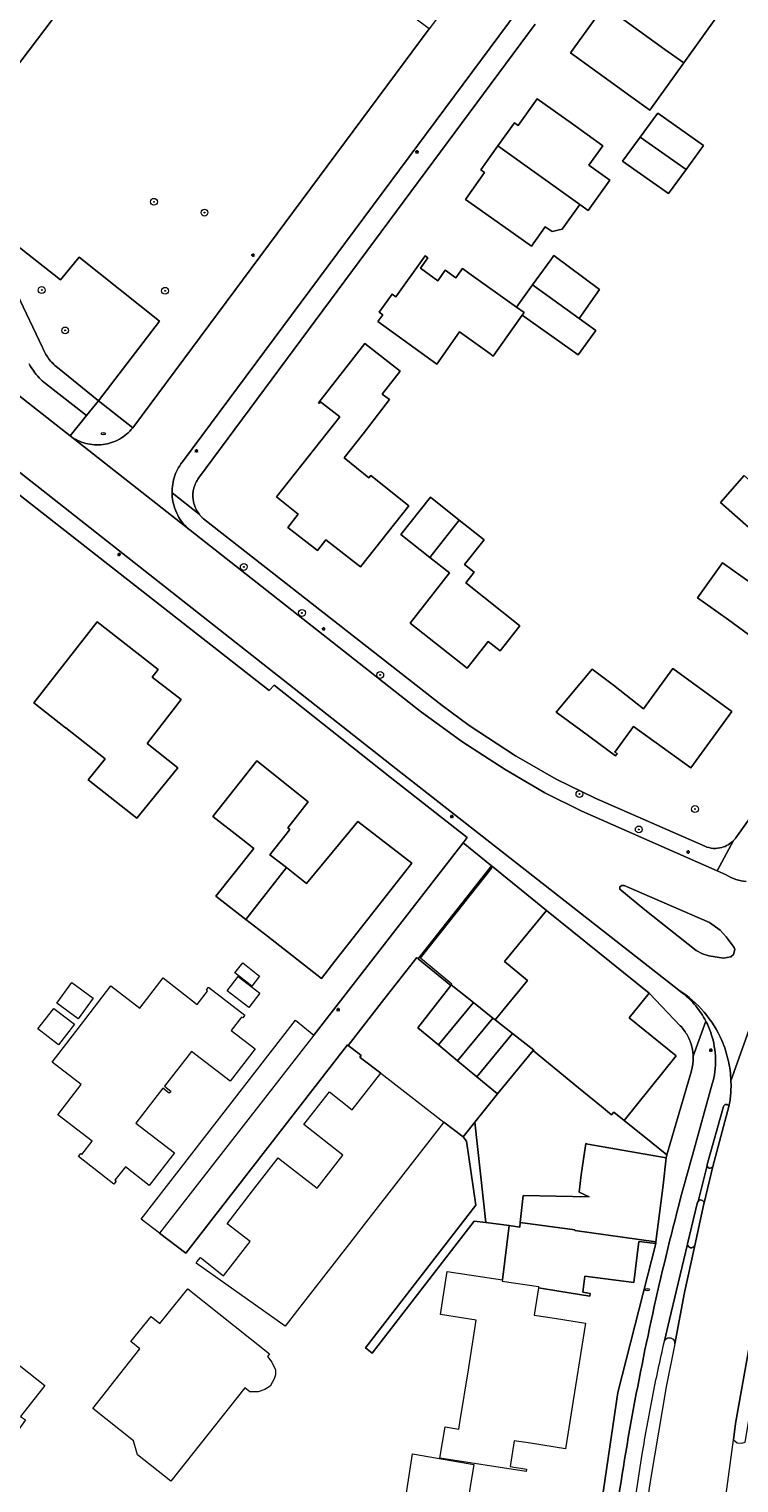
# Model space of a CAD drawing. Header units: metres. Extents: x 187916 to 189411, y 333285 to 334910.
# Tile 5 of 256: x 188781 to 188864, y 333725 to 333895. Entities that reach past the tile are written whole.
import ezdxf
from ezdxf.enums import TextEntityAlignment as Align

# ---------------------------------------------------------------- set-up
doc = ezdxf.new("R2010")
doc.units = ezdxf.units.M
for name, color, linetype, lineweight in [('B-WE-GR-BEPLANTING_CULTUUR_HEESTERS-GV', 253, 'Continuous', 15), ('B-WE-GR-BOOM-S', 253, 'Continuous', 15), ('B-WE-GR-HAAG-G', 253, 'GR-HAAG1-SO', 15), ('B-WE-IE-MEUBILAIR-S', 253, 'Continuous', 15), ('B-WE-IE-TERREINAFSCHEIDING_KUNSTMATIG_HEKWERK_RASTER-G', 253, 'IE-TERREINAFSCHEIDING_KUNSTMATIG-SO', 15), ('B-WE-IE-TERREINAFSCHEIDING_KUNSTMATIG_MUUR-G', 253, 'IE-TERREINAFSCHEIDING_KUNSTMATIG-SO', 15), ('B-WE-OG-BEBOUWING-GV', 253, 'Continuous', 15), ('B-WE-OG-TERREIN_BEGROEID-GV', 253, 'Continuous', 15), ('B-WE-OG-TERREIN_ERF-GV', 253, 'Continuous', 15), ('B-WE-VH-GESLOTENVERHARDING_ASFALT-GV', 253, 'Continuous', 15), ('B-WE-VH-OPENVERHARDING_BETONSTRAATSTEEN-GV', 253, 'Continuous', 15), ('B-WE-VH-OPENVERHARDING_TEGEL-GV', 253, 'Continuous', 15)]:
    doc.layers.add(name, color=color, linetype=linetype, lineweight=lineweight)
doc.styles.add('NLCS-ISO', font='NLCS-ISO.ttf')
doc.linetypes.add('GR-HAAG1-SO', pattern='A,6,[176,NLCS.SHX,S=0.125,R=0,X=0,Y=0],-2', length=8)
doc.linetypes.add('IE-TERREINAFSCHEIDING_KUNSTMATIG-SO', pattern='A,4,[82,NLCS.SHX,S=0.75,R=90,X=0,Y=0],4,-2', length=10)

# ---------------------------------------------------------------- blocks, each defined once
blk = doc.blocks.new('SIE-MEUBILAIR_PAAL_LICHTMAST-SO')
for points in [[(-0.62, 0), (-1, 0)], [(-0.71, 0.71), (-0.44, 0.44)], [(0, 1), (0, 0.62)], [(0.44, 0.44), (0.71, 0.71)], [(1, 0), (0.62, 0)], [(-0.71, -0.71), (-0.44, -0.44)], [(0, -0.62), (0, -1)], [(0.44, -0.44), (0.71, -0.71)]]:
    blk.add_lwpolyline(points)
blk.add_circle((0, 0), 0.5)
blk = doc.blocks.new('SIE-MEUBILAIR_PUT_BRANDKRAAN-SO')
blk.add_ellipse((0, 0), major_axis=(1.25, 0), ratio=0.54)
at = {"style": 'NLCS-ISO'}
blk.add_text('bk', height=0.75, dxfattribs=at).set_placement((0.03, 0), align=Align.MIDDLE_CENTER)
blk = doc.blocks.new('SGR-BOOM_GBKN-SO')
at = {"linetype": 'ByBlock', "lineweight": 18}
h = blk.add_hatch(color=0, dxfattribs=at)
h.dxf.hatch_style = 1
edge = h.paths.add_edge_path()
edge.add_arc((0, 0), 0.25, 0, 360)
at = {"color": 0, "linetype": 'ByBlock', "lineweight": 18}
for radius in [2, 0.25]:
    blk.add_circle((0, 0), radius, dxfattribs=at)
at = {"color": 0, "linetype": 'ByBlock', "lineweight": 18, "style": 'NLCS-ISO'}
blk.add_attdef('SOORT', (2.5, 0), '', height=1.5, dxfattribs=at)
blk = doc.blocks.new('DTM')
at = {"layer": 'B-WE-GR-BEPLANTING_CULTUUR_HEESTERS-GV', "ltscale": 0.2, "flags": 128}
for points in [[(188784.111, 333855.182), (188788.913, 333851.289), (188796.078, 333860.606), (188786.667, 333868.078), (188784.487, 333865.458), (188775.969, 333872.098), (188773.753, 333869.329), (188776.412, 333867.267)], [(188779.366, 333863.826), (188782.377, 333857.521)]]:
    blk.add_lwpolyline(points, dxfattribs=at)
for points in [[(188782.377, 333857.521, 0.0340196), (188782.68, 333856.849)], [(188782.68, 333856.849, 0.0353651), (188783.076, 333856.227)], [(188783.076, 333856.227, 0.0356248), (188783.556, 333855.668)], [(188783.556, 333855.668, 0.0355775), (188784.111, 333855.182)]]:
    blk.add_lwpolyline(points, format="xyb", dxfattribs=at)
at = {"layer": 'B-WE-GR-HAAG-G', "ltscale": 0.2, "flags": 128}
for points in [[(188783.188, 333837.49), (188802.986, 333821.995)], [(188832.329, 333813.258), (188837.769, 333809.699)]]:
    blk.add_lwpolyline(points, dxfattribs=at)
at = {"layer": 'B-WE-IE-TERREINAFSCHEIDING_KUNSTMATIG_HEKWERK_RASTER-G', "ltscale": 0.2, "flags": 128}
blk.add_lwpolyline([(188837.769, 333809.699), (188838.129, 333809.536)], dxfattribs=at)
at = {"layer": 'B-WE-IE-TERREINAFSCHEIDING_KUNSTMATIG_MUUR-G', "ltscale": 0.2, "flags": 128}
for points in [[(188831.654, 333799.53), (188814.14, 333777.014)], [(188832.099, 333800.142), (188831.654, 333799.53)], [(188834.838, 333796.678), (188826.354, 333785.953)], [(188830.3, 333782.975), (188826.655, 333786.009), (188834.984, 333796.571), (188834.838, 333796.678)], [(188826.354, 333785.953), (188830.182, 333782.823)], [(188830.232, 333782.888), (188830.3, 333782.975)]]:
    blk.add_lwpolyline(points, dxfattribs=at)
at = {"layer": 'B-WE-OG-BEBOUWING-GV', "ltscale": 0.2, "flags": 128}
for points in [[(188848.181, 333897.528), (188855.249, 333892.424), (188857.465, 333890.835), (188861.429, 333896.363), (188859.233, 333897.938), (188852.163, 333903.042)], [(188855.249, 333892.424), (188848.181, 333897.528), (188844.2, 333892.015), (188848.163, 333889.154), (188851.267, 333886.912), (188853.502, 333885.309), (188857.465, 333890.835)], [(188835.714, 333881.122), (188845.309, 333874.258), (188846.285, 333873.56), (188848.813, 333877.114), (188846.372, 333878.858), (188847.995, 333881.139), (188844.315, 333883.767), (188840.316, 333886.623), (188838.083, 333883.496), (188837.644, 333883.811)], [(188852.365, 333882.152), (188857.741, 333878.353), (188859.798, 333881.163), (188854.422, 333884.963), (188854.266, 333884.75)], [(188845.309, 333874.258), (188835.714, 333881.122), (188833.704, 333878.321), (188834.143, 333878.006), (188831.913, 333874.864), (188836.277, 333871.767), (188839.632, 333869.385), (188841.255, 333871.666), (188842.057, 333871.094), (188843.243, 333871.371)], [(188857.741, 333878.353), (188852.365, 333882.152), (188850.308, 333879.341), (188852.032, 333878.123), (188855.684, 333875.543)], [(188831.217, 333859.343), (188834.753, 333856.819), (188835.169, 333856.522), (188838.565, 333861.316), (188838.775, 333861.612), (188837.886, 333862.242), (188832.315, 333866.225), (188831.542, 333866.777), (188830.763, 333865.687), (188829.535, 333866.565), (188828.663, 333865.344), (188826.629, 333866.798), (188827.501, 333868.018), (188827.176, 333868.251), (188823.742, 333863.448), (188823.304, 333863.751), (188821.79, 333861.674), (188822.209, 333861.355), (188821.633, 333860.555), (188828.556, 333855.57)], [(188841.889, 333867.783), (188839.777, 333864.86), (188845.231, 333860.922), (188847.617, 333864.324), (188842.257, 333868.292)], [(188837.886, 333862.242), (188838.775, 333861.612), (188838.565, 333861.316), (188845.119, 333856.655), (188847.162, 333859.528), (188845.231, 333860.922), (188839.777, 333864.86)], [(188811.116, 333836.459), (188814.591, 333833.761), (188815.56, 333835.009), (188819.61, 333831.824), (188825.275, 333838.999), (188820.803, 333842.524), (188820.585, 333842.268), (188817.704, 333844.596), (188819.922, 333847.399), (188823.004, 333851.414), (188822.161, 333852.068), (188824.268, 333854.766), (188820.103, 333857.998), (188814.698, 333851.034), (188814.772, 333850.977), (188814.913, 333851.158), (188817.196, 333849.387), (188809.768, 333840.02), (188812.329, 333837.989)], [(188866.086, 333835.585), (188868.847, 333838.726), (188864.544, 333842.524), (188861.785, 333839.385)], [(188827.749, 333832.939), (188831.174, 333837.313), (188827.798, 333839.993), (188824.35, 333835.637)], [(188831.174, 333837.313), (188827.749, 333832.939), (188830.041, 333831.12), (188825.414, 333825.237), (188832.107, 333819.972), (188834.576, 333823.112), (188835.974, 333822.008), (188838.288, 333824.925), (188831.943, 333829.949), (188832.928, 333831.197), (188831.795, 333832.095), (188834.091, 333834.998)], [(188862.721, 333825.619), (188865.078, 333823.918), (188868.026, 333821.79), (188873.532, 333829.42), (188868.186, 333833.277), (188865.644, 333829.715), (188862.024, 333832.298), (188859.101, 333828.202)], [(188785.078, 333812.981), (188789.693, 333809.351), (188787.708, 333806.915), (188793.429, 333802.405), (188798.234, 333808.325), (188794.631, 333811.154), (188798.606, 333816.312), (188795.203, 333818.934), (188795.898, 333819.814), (188788.782, 333825.384), (188781.362, 333815.905), (188785.066, 333812.991)], [(188863.107, 333814.918), (188856.187, 333819.918), (188852.754, 333815.202), (188849.232, 333817.976), (188846.749, 333819.842), (188842.523, 333814.834), (188845.421, 333812.705), (188849.497, 333809.71), (188849.678, 333809.971), (188849.414, 333810.153), (188851.58, 333813.142), (188858.323, 333808.296)], [(188810.933, 333796.621), (188809.009, 333798.127), (188811.35, 333801.081), (188811.092, 333801.286), (188813.496, 333804.318), (188807.45, 333809.113), (188802.301, 333802.62), (188805.632, 333800.042), (188807.133, 333798.88), (188802.684, 333793.269), (188806.177, 333790.564)], [(188806.177, 333790.564), (188808.726, 333788.589), (188815.037, 333783.639), (188816.621, 333785.658), (188825.619, 333797.129), (188819.308, 333802.041), (188813.295, 333794.771), (188810.933, 333796.621)], [(188837.431, 333777.189), (188839.904, 333775.232), (188839.863, 333775.184), (188845.14, 333770.853), (188847.839, 333768.638), (188849.013, 333767.674), (188849.269, 333767.99), (188850.511, 333767.03), (188856.596, 333774.595), (188851.071, 333779.044), (188853.406, 333781.909), (188841.411, 333791.589), (188836.494, 333785.65), (188839.19, 333783.417), (188835.395, 333778.8)], [(188830.182, 333782.823), (188826.337, 333777.87), (188828.738, 333775.881), (188832.834, 333780.827), (188830.232, 333782.888)], [(188832.834, 333780.827), (188828.738, 333775.881), (188830.986, 333774.019), (188835.125, 333779.014)], [(188835.395, 333778.8), (188835.125, 333779.014), (188830.986, 333774.019), (188833.25, 333772.143), (188837.431, 333777.189)], [(188835.651, 333770.154), (188839.836, 333775.206), (188839.863, 333775.184), (188839.904, 333775.232), (188837.431, 333777.189), (188833.25, 333772.143)], [(188838.327, 333755.089), (188844.723, 333754.221), (188844.711, 333754.143), (188854.22, 333752.829), (188855.074, 333759.436), (188855.434, 333762.63), (188846.248, 333764.261), (188845.989, 333764.307), (188845.439, 333760.658), (188845.221, 333758.62), (188846.387, 333758.093), (188838.654, 333758.235)], [(188854.191, 333752.603), (188854.22, 333752.829), (188844.711, 333754.143), (188844.723, 333754.221), (188838.327, 333755.089), (188838.27, 333754.547), (188837.029, 333754.706), (188836.233, 333748.365), (188836.212, 333748.196), (188840.476, 333747.578), (188840.449, 333747.41), (188842.84, 333747.031), (188846.462, 333746.456), (188846.512, 333746.772), (188845.662, 333746.907), (188845.878, 333748.781), (188851.622, 333748.045), (188852.205, 333752.852)]]:
    blk.add_lwpolyline(points, close=True, dxfattribs=at)
at = {"layer": 'B-WE-OG-TERREIN_BEGROEID-GV', "ltscale": 0.2, "flags": 128}
for points in [[(188820.963, 333899.226), (188817.439, 333900.239), (188796.153, 333905.494), (188795.392, 333902.82), (188789.862, 333904.286), (188783.513, 333895.866), (188774.629, 333884.24), (188771.078, 333879.477), (188768.683, 333881.266), (188777.762, 333893.577), (188786.387, 333904.802), (188783.352, 333907.324), (188784.054, 333908.481), (188782.081, 333908.968), (188781.085, 333909.214), (188780.141, 333909.424), (188772.992, 333900.232), (188760.078, 333883.653)], [(188788.913, 333851.289), (188792.928, 333848.107), (188827.638, 333894.822), (188824.47, 333897.21)], [(188775.306, 333865.194), (188747.847, 333886.678), (188745.896, 333887.97), (188743.798, 333889.006), (188731.802, 333894.426), (188730.057, 333890.827), (188770.073, 333859.373), (188785.603, 333847.166)], [(188760.115, 333879.906), (188773.753, 333869.329), (188775.969, 333872.098), (188784.487, 333865.458), (188786.667, 333868.078), (188796.078, 333860.606), (188788.913, 333851.289)], [(188785.603, 333847.166), (188787.522, 333849.549), (188782.699, 333853.294)]]:
    blk.add_lwpolyline(points, dxfattribs=at)
for points in [[(188796.153, 333905.494), (188784.054, 333908.481), (188783.352, 333907.324), (188786.387, 333904.802), (188777.762, 333893.577), (188768.683, 333881.266), (188771.078, 333879.477), (188774.629, 333884.24), (188783.513, 333895.866), (188789.862, 333904.286), (188795.392, 333902.82)], [(188863.3, 333729.647), (188863.723, 333729.291), (188864.285, 333729.253), (188864.687, 333729.348), (188866.065, 333737.672), (188867.667, 333746.313), (188867.129, 333746.507), (188866.765, 333746.394), (188866.265, 333746.05), (188865.525, 333742.682), (188863.55, 333731.524)]]:
    blk.add_lwpolyline(points, close=True, dxfattribs=at)
for points in [[(188781.329, 333854.759, -0.0309234), (188780.789, 333855.606)], [(188781.969, 333853.984, -0.0304487), (188781.329, 333854.759)], [(188782.699, 333853.294, -0.0309614), (188781.969, 333853.984)]]:
    blk.add_lwpolyline(points, format="xyb", dxfattribs=at)
at = {"layer": 'B-WE-OG-TERREIN_ERF-GV', "ltscale": 0.2, "flags": 128}
for points in [[(188848.163, 333889.154), (188844.2, 333892.015), (188848.181, 333897.528), (188852.163, 333903.042), (188859.233, 333897.938), (188861.429, 333896.363), (188857.465, 333890.835), (188853.502, 333885.309), (188851.267, 333886.912)], [(188842.057, 333871.094), (188841.255, 333871.666), (188839.632, 333869.385), (188836.277, 333871.767), (188831.913, 333874.864), (188834.143, 333878.006), (188833.704, 333878.321), (188835.714, 333881.122), (188837.644, 333883.811), (188838.083, 333883.496), (188840.316, 333886.623), (188844.315, 333883.767), (188847.995, 333881.139), (188846.372, 333878.858), (188848.813, 333877.114), (188846.285, 333873.56), (188845.309, 333874.258), (188843.243, 333871.371)], [(188857.741, 333878.353), (188855.684, 333875.543), (188852.032, 333878.123), (188850.308, 333879.341), (188852.365, 333882.152), (188854.266, 333884.75), (188854.422, 333884.963), (188859.798, 333881.163)], [(188827.501, 333868.018), (188826.629, 333866.798), (188828.663, 333865.344), (188829.535, 333866.565), (188830.763, 333865.687), (188831.542, 333866.777), (188832.315, 333866.225), (188837.886, 333862.242), (188839.777, 333864.86), (188841.889, 333867.783), (188842.257, 333868.292), (188847.617, 333864.324), (188845.231, 333860.922), (188847.162, 333859.528), (188845.119, 333856.655), (188838.565, 333861.316), (188835.169, 333856.522), (188834.753, 333856.819), (188831.217, 333859.343), (188828.556, 333855.57), (188821.633, 333860.555), (188822.209, 333861.355), (188821.79, 333861.674), (188823.304, 333863.751), (188823.742, 333863.448), (188827.176, 333868.251)], [(188825.275, 333838.999), (188819.61, 333831.824), (188815.56, 333835.009), (188814.591, 333833.761), (188811.116, 333836.459), (188812.329, 333837.989), (188809.768, 333840.02), (188817.196, 333849.387), (188814.913, 333851.158), (188814.772, 333850.977), (188814.698, 333851.034), (188820.103, 333857.998), (188824.268, 333854.766), (188822.161, 333852.068), (188823.004, 333851.414), (188819.922, 333847.399), (188817.704, 333844.596), (188820.585, 333842.268), (188820.803, 333842.524)], [(188864.544, 333842.524), (188868.847, 333838.726), (188866.086, 333835.585), (188861.785, 333839.385)], [(188832.928, 333831.197), (188831.943, 333829.949), (188838.288, 333824.925), (188835.974, 333822.008), (188834.576, 333823.112), (188832.107, 333819.972), (188825.414, 333825.237), (188830.041, 333831.12), (188827.749, 333832.939), (188824.35, 333835.637), (188827.798, 333839.993), (188831.174, 333837.313), (188834.091, 333834.998), (188831.795, 333832.095)], [(188868.186, 333833.277), (188873.532, 333829.42), (188868.026, 333821.79), (188865.078, 333823.918), (188862.721, 333825.619), (188859.101, 333828.202), (188862.024, 333832.298), (188865.644, 333829.715)], [(188793.429, 333802.405), (188787.708, 333806.915), (188789.693, 333809.351), (188785.078, 333812.981), (188785.066, 333812.991), (188781.362, 333815.905), (188788.782, 333825.384), (188795.898, 333819.814), (188795.203, 333818.934), (188798.606, 333816.312), (188794.631, 333811.154), (188798.234, 333808.325)], [(188856.187, 333819.918), (188863.107, 333814.918), (188858.323, 333808.296), (188851.58, 333813.142), (188849.414, 333810.153), (188849.678, 333809.971), (188849.497, 333809.71), (188845.421, 333812.705), (188842.523, 333814.834), (188846.749, 333819.842), (188849.232, 333817.976), (188852.754, 333815.202)], [(188810.933, 333796.621), (188813.295, 333794.771), (188819.308, 333802.041), (188825.619, 333797.129), (188816.621, 333785.658), (188815.037, 333783.639), (188808.726, 333788.589), (188806.177, 333790.564), (188802.684, 333793.269), (188807.133, 333798.88), (188805.632, 333800.042), (188802.301, 333802.62), (188807.45, 333809.113), (188813.496, 333804.318), (188811.092, 333801.286), (188811.35, 333801.081), (188809.009, 333798.127)], [(188835.395, 333778.8), (188839.19, 333783.417), (188836.494, 333785.65), (188841.411, 333791.589), (188835.107, 333796.714), (188834.972, 333796.824), (188834.838, 333796.678), (188826.354, 333785.953), (188830.182, 333782.823), (188830.232, 333782.888), (188832.834, 333780.827), (188835.125, 333779.014)], [(188804.891, 333784.296), (188805.813, 333785.465), (188807.797, 333783.9), (188806.875, 333782.732)], [(188797.825, 333763.217), (188794.861, 333759.4), (188792.076, 333761.585), (188790.841, 333760.019), (188790.993, 333759.912), (188790.723, 333759.57), (188786.579, 333762.804), (188786.841, 333763.144), (188786.976, 333763.041), (188788.178, 333764.601), (188784.161, 333767.695), (188786.888, 333771.236), (188783.497, 333773.848), (188786.932, 333778.308), (188790.368, 333782.769), (188793.751, 333780.163), (188796.478, 333783.705), (188800.487, 333780.617), (188801.689, 333782.178), (188801.555, 333782.282), (188801.817, 333782.623), (188806.07, 333779.347), (188805.81, 333779.039), (188805.659, 333779.124), (188804.455, 333777.567), (188807.258, 333775.4), (188804.327, 333771.614), (188799.812, 333775.11), (188796.647, 333771.022), (188797.398, 333770.44), (188797.306, 333770.321), (188797.214, 333770.203), (188796.463, 333770.785), (188793.31, 333766.713)], [(188803.987, 333782.214), (188805.268, 333783.878), (188807.803, 333781.925), (188806.522, 333780.261)], [(188784.037, 333780.763), (188785.812, 333783.182), (188788.311, 333781.347), (188786.536, 333778.929)], [(188784.233, 333775.869), (188781.817, 333777.73), (188783.678, 333780.146), (188786.094, 333778.285)], [(188833.005, 333766.823), (188834.284, 333755.063), (188837.029, 333754.706), (188838.27, 333754.547), (188838.327, 333755.089), (188838.654, 333758.235), (188846.387, 333758.093), (188845.221, 333758.62), (188845.439, 333760.658), (188845.989, 333764.307), (188846.248, 333764.261), (188855.434, 333762.63), (188855.477, 333763.012), (188853.655, 333764.486), (188850.511, 333767.03), (188849.269, 333767.99), (188849.013, 333767.674), (188847.839, 333768.638), (188845.14, 333770.853), (188839.863, 333775.184), (188839.836, 333775.206), (188835.651, 333770.154)], [(188833.005, 333766.823), (188831.624, 333765.088), (188832.02, 333764.583), (188833.118, 333757.121), (188820.198, 333740.398), (188820.978, 333739.763), (188832.937, 333755.238), (188834.284, 333755.063)], [(188788.246, 333733.306), (188790.003, 333735.531), (188790.836, 333736.587), (188793.757, 333740.286), (188792.722, 333741.125), (188795.096, 333744.054), (188796.106, 333743.235), (188799.405, 333747.306), (188806.632, 333741.517), (188808.952, 333739.687), (188808.723, 333739.397), (188809.23, 333738.728), (188809.65, 333737.838), (188809.647, 333737.253), (188809.502, 333736.757), (188809.036, 333735.927), (188808.412, 333735.505), (188807.63, 333735.243), (188806.655, 333735.231), (188806.059, 333735.705), (188797.376, 333724.776), (188793.49, 333727.857), (188793.041, 333729.495)], [(188825.702, 333727.976), (188826.852, 333727.781), (188832.904, 333726.756), (188831.989, 333721.271), (188833.218, 333721.072), (188839.096, 333720.118), (188838.844, 333718.562), (188839.82, 333718.396), (188839.138, 333714.399), (188838.158, 333714.556), (188836.427, 333704.338), (188827.598, 333705.833), (188826.772, 333705.949), (188828.168, 333715.861), (188826.252, 333716.168), (188823.93, 333716.54)]]:
    blk.add_lwpolyline(points, close=True, dxfattribs=at)
for points in [[(188840.082, 333895.39), (188800.642, 333842.239)], [(188834.284, 333755.063), (188832.937, 333755.238), (188820.978, 333739.763), (188820.198, 333740.398), (188833.118, 333757.121), (188832.02, 333764.583), (188831.624, 333765.088), (188829.369, 333766.817), (188820.049, 333754.842), (188818.31, 333752.61), (188812.231, 333744.806), (188810.774, 333742.936), (188800.351, 333750.318), (188800.457, 333750.454), (188800.859, 333750.967), (188803.578, 333748.842), (188806.679, 333752.86), (188803.988, 333754.937), (188806.942, 333758.764), (188809.953, 333762.643), (188810.206, 333762.448), (188814.541, 333759.098), (188817.549, 333762.974), (188812.987, 333766.555), (188815.973, 333770.359), (188818.641, 333768.265), (188822, 333772.545), (188819.785, 333774.23), (188819.53, 333774.424), (188819.678, 333774.614), (188819.436, 333774.824), (188818.161, 333775.801), (188818.088, 333775.857), (188799.149, 333751.487), (188796.083, 333753.82), (188793.939, 333755.453), (188812.014, 333778.751), (188814.14, 333777.014), (188831.654, 333799.53), (188832.099, 333800.142), (188823.077, 333807.223), (188809.502, 333818.002), (188808.925, 333817.347), (188802.986, 333821.995), (188783.188, 333837.49), (188769.254, 333848.396)], [(188863.52, 333800.039), (188863.553, 333800.083), (188863.586, 333800.128), (188886.58, 333832.29), (188886.89, 333832.66), (188890.815, 333838.035), (188891.125, 333838.404), (188896.759, 333845.621), (188896.467, 333845.873)], [(188800.725, 333837.987), (188800.781, 333837.917), (188800.838, 333837.848)], [(188801.216, 333837.467), (188829.168, 333815.601), (188832.329, 333813.258), (188837.769, 333809.699), (188838.129, 333809.536), (188842.533, 333806.992), (188847.111, 333804.775), (188859.939, 333799.128)], [(188863.302, 333799.787), (188863.341, 333799.828), (188863.378, 333799.869)], [(188857.074, 333778.095), (188853.406, 333781.909), (188851.071, 333779.044), (188856.596, 333774.595), (188850.511, 333767.03), (188853.655, 333764.486), (188855.477, 333763.012), (188858.366, 333772.829)], [(188776.797, 333740.604), (188782.65, 333736.007), (188779.769, 333732.354), (188780.353, 333731.959), (188778.206, 333728.937), (188777.706, 333729.268), (188773.994, 333728.746), (188769.073, 333732.62), (188757.287, 333741.898), (188740.271, 333755.292)], [(188847.327, 333718.748), (188849.772, 333735.175), (188854.191, 333752.603), (188852.205, 333752.852), (188851.622, 333748.045), (188845.878, 333748.781), (188845.662, 333746.907), (188846.512, 333746.772), (188846.462, 333746.456), (188842.84, 333747.031), (188840.449, 333747.41), (188839.937, 333744.239), (188842.339, 333743.86), (188845.962, 333743.288), (188844.802, 333735.94), (188843.641, 333728.592), (188839.514, 333729.232), (188837.614, 333729.526), (188837.14, 333726.513), (188839.046, 333726.213), (188838.998, 333725.907), (188828.909, 333727.496), (188829.513, 333731.136), (188831.141, 333730.865), (188831.304, 333731.895), (188832.248, 333737.844), (188833.17, 333743.654), (188828.967, 333744.296), (188829.29, 333746.317), (188829.775, 333749.35), (188832.325, 333748.961), (188836.233, 333748.365), (188837.029, 333754.706), (188834.284, 333755.063)]]:
    blk.add_lwpolyline(points, dxfattribs=at)
for points in [[(188800.642, 333842.239, 0.0925522), (188800.092, 333841.05)], [(188800.092, 333841.05, 0.0917575), (188800.008, 333839.742)], [(188800.008, 333839.742, 0.0669365), (188800.248, 333838.816)], [(188800.248, 333838.816, 0.0660079), (188800.725, 333837.987)], [(188800.838, 333837.848, 0.0120292), (188800.958, 333837.715)], [(188800.958, 333837.715, 0.0197472), (188801.084, 333837.588)], [(188801.084, 333837.588, 0.0198973), (188801.216, 333837.467)], [(188859.939, 333799.128, 0.0852778), (188860.927, 333798.882)], [(188860.927, 333798.882, 0.0869167), (188861.94, 333798.98)], [(188861.94, 333798.98, 0.0679174), (188862.675, 333799.292)], [(188862.675, 333799.292, 0.0674324), (188863.302, 333799.787)], [(188863.378, 333799.869, 0.0197139), (188863.45, 333799.952)], [(188863.45, 333799.952, 0.0195689), (188863.52, 333800.039)], [(188857.914, 333776.955, 0.0666667), (188857.074, 333778.095)], [(188858.429, 333775.636, 0.0662239), (188857.914, 333776.955)], [(188858.532, 333775.1, 0.0247732), (188858.429, 333775.636)], [(188858.472, 333773.253, 0.0207021), (188858.543, 333773.684)], [(188858.581, 333774.557, 0.0239125), (188858.532, 333775.1)], [(188858.543, 333773.684, 0.0204947), (188858.58, 333774.12)], [(188858.58, 333774.12, 0.0205897), (188858.581, 333774.557)], [(188858.366, 333772.829, 0.0188679), (188858.472, 333773.253)]]:
    blk.add_lwpolyline(points, format="xyb", dxfattribs=at)
at = {"layer": 'B-WE-VH-GESLOTENVERHARDING_ASFALT-GV', "ltscale": 0.2, "flags": 128}
for points in [[(188831.154, 333899.576), (188828.987, 333896.594), (188827.638, 333894.822), (188792.928, 333848.107)], [(188798.887, 333844.3), (188837.967, 333896.853)], [(188782.377, 333857.521), (188779.366, 333863.826)], [(188862.443, 333795.767), (188861.395, 333796.231), (188845.553, 333803.244), (188841.195, 333805.377), (188837.015, 333807.842), (188836.556, 333808.131), (188831.485, 333811.388), (188826.615, 333814.939), (188799.643, 333836.117), (188785.603, 333847.166), (188770.073, 333859.373), (188765.67, 333853.771), (188773.587, 333847.667)], [(188782.699, 333853.294), (188787.522, 333849.549), (188788.913, 333851.289), (188784.111, 333855.182)], [(188773.587, 333847.667), (188823.793, 333808.183), (188856.889, 333782.275)], [(188785.603, 333847.166), (188799.643, 333836.117)], [(188797.559, 333840.051), (188797.55, 333840.16), (188797.543, 333840.268), (188797.538, 333840.377), (188797.535, 333840.486)], [(188861.947, 333719.518), (188863.3, 333729.647), (188863.55, 333731.524), (188865.525, 333742.682), (188866.265, 333746.05), (188867.551, 333751.762), (188869.061, 333758.059), (188872.001, 333768.564), (188872.678, 333770.583), (188874.467, 333775.767), (188877.547, 333783.947), (188879.623, 333788.993), (188881.025, 333792.401), (188881.917, 333794.291), (188872.583, 333798.499), (188863.003, 333771.673)], [(188863.003, 333771.673), (188872.583, 333798.499)], [(188862.771, 333768.658), (188860.882, 333761.641), (188859.878, 333757.396), (188859.843, 333757.246), (188858.757, 333752.398), (188857.577, 333746.875), (188856.413, 333740.882), (188855.433, 333735.834), (188854.063, 333727.748), (188853.555, 333724.745), (188852.565, 333718.145)]]:
    blk.add_lwpolyline(points, dxfattribs=at)
for points in [[(188782.68, 333856.849, -0.0340196), (188782.377, 333857.521)], [(188783.076, 333856.227, -0.0353651), (188782.68, 333856.849)], [(188780.789, 333855.606, 0.0309234), (188781.329, 333854.759)], [(188783.556, 333855.668, -0.0356248), (188783.076, 333856.227)], [(188784.111, 333855.182, -0.0355775), (188783.556, 333855.668)], [(188781.329, 333854.759, 0.0304487), (188781.969, 333853.984)], [(188781.969, 333853.984, 0.0309614), (188782.699, 333853.294)], [(188787.431, 333846.288, -0.0961661), (188785.603, 333847.166)], [(188791.381, 333846.795, -0.0961799), (188789.455, 333846.158)], [(188792.928, 333848.107, -0.0961417), (188791.381, 333846.795)], [(188789.455, 333846.158, -0.0958353), (188787.431, 333846.288)], [(188797.867, 333842.515, -0.0450775), (188798.297, 333843.453)], [(188798.297, 333843.453, -0.0451578), (188798.887, 333844.3)], [(188797.535, 333840.486, -0.0437121), (188797.61, 333841.515)], [(188797.61, 333841.515, -0.0451049), (188797.867, 333842.515)], [(188798.207, 333837.875, -0.099224), (188797.559, 333840.051)], [(188799.643, 333836.117, -0.09894), (188798.207, 333837.875)], [(188863.578, 333795.246, -0.0576573), (188862.443, 333795.767)], [(188864.802, 333795.001, -0.0579733), (188863.578, 333795.246)], [(188856.889, 333782.275, -0.0749366), (188859.858, 333779.707)], [(188859.858, 333779.707, -0.0749232), (188861.936, 333776.376)], [(188861.936, 333776.376, -0.0463651), (188862.687, 333774.074)], [(188862.687, 333774.074, -0.0466612), (188863.003, 333771.673)], [(188862.974, 333770.159, -0.0160163), (188862.894, 333769.405)], [(188863.01, 333770.915, -0.0158371), (188862.974, 333770.159)], [(188863.003, 333771.673, -0.0145106), (188863.01, 333770.915)], [(188862.894, 333769.405, -0.0145515), (188862.771, 333768.658)]]:
    blk.add_lwpolyline(points, format="xyb", dxfattribs=at)
blk.add_lwpolyline([(188858.921, 333786.924), (188852.922, 333791.67), (188849.983, 333794.119), (188849.986, 333794.381), (188850.214, 333794.55), (188850.491, 333794.518), (188860.508, 333790.18), (188861.751, 333789.294), (188862.46, 333788.528), (188863.388, 333787.275), (188863.474, 333787.031), (188863.313, 333786.468), (188863.002, 333786.17), (188862.148, 333786.034), (188860.4, 333786.281), (188859.668, 333786.516)], close=True, dxfattribs=at)
at = {"layer": 'B-WE-VH-OPENVERHARDING_BETONSTRAATSTEEN-GV', "ltscale": 0.2, "flags": 128}
for points in [[(188814.14, 333777.014), (188796.083, 333753.82), (188799.149, 333751.487), (188818.088, 333775.857), (188818.161, 333775.801), (188822.356, 333781.168), (188826.198, 333786.083), (188826.327, 333785.971), (188826.354, 333785.953), (188834.838, 333796.678), (188834.972, 333796.824), (188831.654, 333799.53)], [(188830.986, 333774.019), (188828.738, 333775.881), (188826.337, 333777.87), (188830.182, 333782.823), (188826.354, 333785.953), (188826.327, 333785.971), (188826.198, 333786.083), (188822.356, 333781.168), (188818.161, 333775.801), (188819.436, 333774.824), (188819.678, 333774.614), (188819.53, 333774.424), (188819.785, 333774.23), (188822, 333772.545), (188829.369, 333766.817), (188831.624, 333765.088), (188833.005, 333766.823), (188835.651, 333770.154), (188833.25, 333772.143)]]:
    blk.add_lwpolyline(points, close=True, dxfattribs=at)
for points in [[(188862.111, 333768.639), (188860.221, 333761.872), (188860.217, 333761.857), (188860.214, 333761.842), (188860.212, 333761.827), (188860.21, 333761.812), (188860.209, 333761.797), (188860.208, 333761.782), (188860.208, 333761.767), (188860.209, 333761.752)], [(188860.882, 333761.641), (188862.771, 333768.658)], [(188860.209, 333761.752), (188859.146, 333757.547)], [(188859.878, 333757.396), (188860.882, 333761.641)], [(188859.146, 333757.547), (188859.139, 333757.537), (188859.133, 333757.526), (188859.127, 333757.515), (188859.121, 333757.503), (188859.116, 333757.492), (188859.111, 333757.48), (188859.106, 333757.468), (188859.102, 333757.456), (188857.918, 333752.571), (188857.918, 333752.566), (188857.918, 333752.561), (188857.917, 333752.556), (188857.917, 333752.55), (188857.917, 333752.545), (188857.917, 333752.54), (188857.918, 333752.535), (188857.918, 333752.53)], [(188858.757, 333752.398), (188859.843, 333757.246), (188859.878, 333757.396)], [(188857.918, 333752.53), (188856.628, 333747.147), (188855.807, 333743.7), (188855.228, 333741.212)], [(188856.413, 333740.882), (188857.577, 333746.875), (188858.757, 333752.398)]]:
    blk.add_lwpolyline(points, dxfattribs=at)
for points in [[(188862.231, 333768.819, 0.1538471), (188862.111, 333768.639)], [(188862.434, 333768.892, 0.1612038), (188862.231, 333768.819)], [(188862.641, 333768.83, 0.162684), (188862.434, 333768.892)], [(188862.771, 333768.658, 0.1651336), (188862.641, 333768.83)], [(188860.209, 333761.752, 0.3000972), (188860.443, 333761.446)], [(188860.443, 333761.446, -0.3000972), (188860.209, 333761.752)], [(188860.443, 333761.446, 0.3942084), (188860.882, 333761.641)], [(188860.882, 333761.641, -0.3942084), (188860.443, 333761.446)], [(188859.573, 333757.706, 0.3249465), (188859.146, 333757.547)], [(188859.146, 333757.547, -0.3249465), (188859.573, 333757.706)], [(188859.878, 333757.396, 0.1935936), (188859.573, 333757.706)], [(188859.573, 333757.706, -0.1935936), (188859.878, 333757.396)], [(188857.918, 333752.53, 0.1721577), (188858.021, 333752.268)], [(188858.021, 333752.268, -0.1721577), (188857.918, 333752.53)], [(188858.021, 333752.268, 0.1656495), (188858.263, 333752.124)], [(188858.263, 333752.124, -0.1656495), (188858.021, 333752.268)], [(188858.263, 333752.124, 0.1778507), (188858.561, 333752.169)], [(188858.561, 333752.169, -0.1778507), (188858.263, 333752.124)], [(188858.561, 333752.169, 0.1763217), (188858.757, 333752.398)], [(188858.757, 333752.398, -0.1763217), (188858.561, 333752.169)], [(188855.228, 333741.212, -0.1737277), (188855.519, 333741.514)], [(188855.519, 333741.514, -0.1728564), (188855.936, 333741.562)], [(188855.936, 333741.562, -0.1850319), (188856.305, 333741.313)], [(188856.305, 333741.313, -0.1861373), (188856.413, 333740.882)]]:
    blk.add_lwpolyline(points, format="xyb", dxfattribs=at)
at = {"layer": 'B-WE-VH-OPENVERHARDING_TEGEL-GV', "ltscale": 0.2, "flags": 128}
for points in [[(188837.967, 333896.853), (188798.887, 333844.3)], [(188800.642, 333842.239), (188840.082, 333895.39)], [(188792.928, 333848.107), (188788.913, 333851.289), (188787.522, 333849.549), (188785.603, 333847.166)], [(188769.254, 333848.396), (188783.188, 333837.49), (188802.986, 333821.995), (188808.925, 333817.347), (188809.502, 333818.002), (188823.077, 333807.223), (188832.099, 333800.142), (188831.654, 333799.53), (188834.972, 333796.824)], [(188857.343, 333781.92), (188856.889, 333782.275), (188823.793, 333808.183), (188773.587, 333847.667)], [(188896.467, 333845.873), (188896.759, 333845.621), (188891.125, 333838.404), (188890.815, 333838.035), (188886.89, 333832.66), (188886.58, 333832.29), (188863.586, 333800.128), (188863.553, 333800.083), (188863.52, 333800.039)], [(188800.838, 333837.848), (188800.781, 333837.917), (188800.725, 333837.987), (188797.535, 333840.486), (188797.538, 333840.377), (188797.543, 333840.268), (188797.55, 333840.16), (188797.559, 333840.051)], [(188797.535, 333840.486), (188800.725, 333837.987)], [(188859.939, 333799.128), (188847.111, 333804.775), (188842.533, 333806.992), (188838.129, 333809.536), (188837.769, 333809.699), (188832.329, 333813.258), (188829.168, 333815.601), (188801.216, 333837.467)], [(188799.643, 333836.117), (188826.615, 333814.939), (188831.485, 333811.388), (188836.556, 333808.131), (188837.015, 333807.842), (188841.195, 333805.377), (188845.553, 333803.244), (188861.395, 333796.231), (188863.302, 333799.787)], [(188863.302, 333799.787), (188861.395, 333796.231), (188862.443, 333795.767)], [(188863.378, 333799.869), (188863.341, 333799.828), (188863.302, 333799.787)], [(188834.972, 333796.824), (188835.107, 333796.714), (188841.411, 333791.589), (188853.406, 333781.909), (188857.074, 333778.095)], [(188856.889, 333782.275), (188857.343, 333781.92)], [(188858.581, 333774.557), (188860.056, 333778.658)], [(188860.056, 333778.658), (188858.581, 333774.557)], [(188858.366, 333772.829), (188855.477, 333763.012), (188855.434, 333762.63), (188855.074, 333759.436), (188854.22, 333752.829), (188854.191, 333752.603), (188849.772, 333735.175), (188847.327, 333718.748), (188847.257, 333718.223), (188847.13, 333718.235), (188841.391, 333665.539), (188841.006, 333665.529), (188839.648, 333653.179), (188841.932, 333652.962), (188847.952, 333708.381)], [(188860.822, 333771.291), (188858.484, 333762.964)], [(188858.484, 333762.964), (188860.822, 333771.291)], [(188855.208, 333741.162), (188855.21, 333741.168), (188855.213, 333741.175), (188855.215, 333741.181), (188855.217, 333741.187), (188855.22, 333741.193), (188855.222, 333741.199), (188855.225, 333741.205), (188855.228, 333741.212), (188855.807, 333743.7), (188856.628, 333747.147), (188857.918, 333752.53), (188857.918, 333752.535), (188857.917, 333752.54), (188857.917, 333752.545), (188857.917, 333752.55), (188857.917, 333752.556), (188857.918, 333752.561), (188857.918, 333752.566), (188857.918, 333752.571), (188859.102, 333757.456), (188859.106, 333757.468), (188859.111, 333757.48), (188859.116, 333757.492), (188859.121, 333757.503), (188859.127, 333757.515), (188859.133, 333757.526), (188859.139, 333757.537), (188859.146, 333757.547), (188860.209, 333761.752), (188860.208, 333761.767), (188860.208, 333761.782), (188860.209, 333761.797), (188860.21, 333761.812), (188860.212, 333761.827), (188860.214, 333761.842), (188860.217, 333761.857), (188860.221, 333761.872), (188862.111, 333768.639)], [(188847.952, 333708.381), (188841.932, 333652.962), (188843.954, 333652.769), (188845.225, 333664.675), (188845.554, 333667.682), (188845.797, 333670.103), (188846.148, 333673.128), (188847.95, 333689.909), (188848.266, 333692.908), (188849.939, 333707.886), (188851.358, 333719.271), (188851.919, 333723.362), (188852.534, 333727.459), (188852.616, 333727.961)]]:
    blk.add_lwpolyline(points, dxfattribs=at)
for points in [[(188785.603, 333847.166, 0.0961661), (188787.431, 333846.288)], [(188789.455, 333846.158, 0.0961799), (188791.381, 333846.795)], [(188791.381, 333846.795, 0.0961417), (188792.928, 333848.107)], [(188787.431, 333846.288, 0.0958353), (188789.455, 333846.158)], [(188798.297, 333843.453, 0.0450775), (188797.867, 333842.515)], [(188798.887, 333844.3, 0.0451578), (188798.297, 333843.453)], [(188797.61, 333841.515, 0.0437121), (188797.535, 333840.486)], [(188797.867, 333842.515, 0.0451049), (188797.61, 333841.515)], [(188800.092, 333841.05, -0.0925522), (188800.642, 333842.239)], [(188797.559, 333840.051, 0.099224), (188798.207, 333837.875)], [(188800.008, 333839.742, -0.0917575), (188800.092, 333841.05)], [(188800.248, 333838.816, -0.0669365), (188800.008, 333839.742)], [(188800.725, 333837.987, -0.0660079), (188800.248, 333838.816)], [(188798.207, 333837.875, 0.09894), (188799.643, 333836.117)], [(188800.958, 333837.715, -0.0120292), (188800.838, 333837.848)], [(188801.084, 333837.588, -0.0197472), (188800.958, 333837.715)], [(188801.216, 333837.467, -0.0198973), (188801.084, 333837.588)], [(188860.927, 333798.882, -0.0852778), (188859.939, 333799.128)], [(188861.94, 333798.98, -0.0869167), (188860.927, 333798.882)], [(188862.675, 333799.292, -0.0679174), (188861.94, 333798.98)], [(188863.302, 333799.787, -0.0674324), (188862.675, 333799.292)], [(188863.45, 333799.952, -0.0197139), (188863.378, 333799.869)], [(188863.52, 333800.039, -0.0195689), (188863.45, 333799.952)], [(188862.443, 333795.767, 0.0576573), (188863.578, 333795.246)], [(188863.578, 333795.246, 0.0579733), (188864.802, 333795.001)], [(188859.858, 333779.707, 0.0749366), (188856.889, 333782.275)], [(188858.148, 333781.218, 0.0272153), (188857.343, 333781.92)], [(188857.343, 333781.92, -0.0272153), (188858.148, 333781.218)], [(188858.874, 333780.434, 0.0251793), (188858.148, 333781.218)], [(188858.148, 333781.218, -0.0251793), (188858.874, 333780.434)], [(188859.512, 333779.577, 0.0260186), (188858.874, 333780.434)], [(188858.874, 333780.434, -0.0260186), (188859.512, 333779.577)], [(188860.056, 333778.658, 0.0264937), (188859.512, 333779.577)], [(188859.512, 333779.577, -0.0264937), (188860.056, 333778.658)], [(188861.936, 333776.376, 0.0749232), (188859.858, 333779.707)], [(188860.056, 333778.658, -0.0210949), (188860.408, 333777.909)], [(188860.408, 333777.909, 0.0210949), (188860.056, 333778.658)], [(188857.074, 333778.095, -0.0666667), (188857.914, 333776.955)], [(188857.914, 333776.955, -0.0662239), (188858.429, 333775.636)], [(188860.408, 333777.909, -0.0210742), (188860.698, 333777.134)], [(188860.698, 333777.134, 0.0210742), (188860.408, 333777.909)], [(188860.698, 333777.134, -0.0741309), (188861.194, 333774.222)], [(188861.194, 333774.222, 0.0741309), (188860.698, 333777.134)], [(188858.429, 333775.636, -0.0247732), (188858.532, 333775.1)], [(188862.687, 333774.074, 0.0463651), (188861.936, 333776.376)], [(188858.543, 333773.684, -0.0207021), (188858.472, 333773.253)], [(188858.532, 333775.1, -0.0239125), (188858.581, 333774.557)], [(188858.58, 333774.12, -0.0204947), (188858.543, 333773.684)], [(188858.581, 333774.557, -0.0205897), (188858.58, 333774.12)], [(188861.194, 333774.222, -0.0736773), (188860.822, 333771.291)], [(188860.822, 333771.291, 0.0736773), (188861.194, 333774.222)], [(188863.003, 333771.673, 0.0466612), (188862.687, 333774.074)], [(188858.472, 333773.253, -0.0188679), (188858.366, 333772.829)], [(188862.894, 333769.405, 0.0160163), (188862.974, 333770.159)], [(188862.974, 333770.159, 0.0158371), (188863.01, 333770.915)], [(188863.01, 333770.915, 0.0145106), (188863.003, 333771.673)], [(188862.111, 333768.639, -0.1538471), (188862.231, 333768.819)], [(188862.231, 333768.819, -0.1612038), (188862.434, 333768.892)], [(188862.434, 333768.892, -0.162684), (188862.641, 333768.83)], [(188862.641, 333768.83, -0.1651336), (188862.771, 333768.658)], [(188862.771, 333768.658, 0.0145515), (188862.894, 333769.405)], [(188858.484, 333762.964, 0.0104422), (188855.001, 333749.495)], [(188855.001, 333749.495, -0.0104422), (188858.484, 333762.964)], [(188855.001, 333749.495, 0.0104467), (188852.081, 333735.892)], [(188852.081, 333735.892, -0.0104467), (188855.001, 333749.495)], [(188854.479, 333737.878, -0.0040304), (188855.208, 333741.162)], [(188853.804, 333734.583, -0.0039655), (188854.479, 333737.878)], [(188852.081, 333735.892, 0.0104339), (188849.73, 333722.179)], [(188849.73, 333722.179, -0.0104339), (188852.081, 333735.892)], [(188853.183, 333731.277, -0.003908), (188853.804, 333734.583)], [(188852.616, 333727.961, -0.0039092), (188853.183, 333731.277)]]:
    blk.add_lwpolyline(points, format="xyb", dxfattribs=at)
blk.add_lwpolyline([(188858.921, 333786.924), (188859.668, 333786.516), (188860.4, 333786.281), (188862.148, 333786.034), (188863.002, 333786.17), (188863.313, 333786.468), (188863.474, 333787.031), (188863.388, 333787.275), (188862.46, 333788.528), (188861.751, 333789.294), (188860.508, 333790.18), (188850.491, 333794.518), (188850.214, 333794.55), (188849.986, 333794.381), (188849.983, 333794.119), (188852.922, 333791.67)], close=True, dxfattribs=at)
at = {"layer": 'B-WE-GR-BOOM-S', "xscale": 0.2, "yscale": 0.2, "zscale": 0.2}
for p in [(188795.42, 333874.58), (188801.34, 333873.31), (188782.27, 333864.25), (188796.72, 333864.16), (188785.02, 333859.52), (188805.94, 333831.83), (188812.75, 333826.44), (188821.92, 333819.18), (188845.255, 333805.241), (188858.789, 333803.48), (188852.204, 333801.095)]:
    blk.add_blockref('SGR-BOOM_GBKN-SO', p, dxfattribs=at)
at = {"layer": 'B-WE-IE-MEUBILAIR-S', "xscale": 0.2, "yscale": 0.2, "zscale": 0.2}
for name, p in [('SIE-MEUBILAIR_PAAL_LICHTMAST-SO', (188826.229, 333880.42)), ('SIE-MEUBILAIR_PAAL_LICHTMAST-SO', (188807.008, 333868.336)), ('SIE-MEUBILAIR_PUT_BRANDKRAAN-SO', (188789.494, 333847.447)), ('SIE-MEUBILAIR_PAAL_LICHTMAST-SO', (188800.39, 333845.418)), ('SIE-MEUBILAIR_PAAL_LICHTMAST-SO', (188791.334, 333833.296)), ('SIE-MEUBILAIR_PAAL_LICHTMAST-SO', (188815.288, 333824.568)), ('SIE-MEUBILAIR_PAAL_LICHTMAST-SO', (188830.305, 333802.622)), ('SIE-MEUBILAIR_PAAL_LICHTMAST-SO', (188857.982, 333798.45)), ('SIE-MEUBILAIR_PAAL_LICHTMAST-SO', (188817, 333780)), ('SIE-MEUBILAIR_PAAL_LICHTMAST-SO', (188860.651, 333775.263)), ('SIE-MEUBILAIR_PUT_BRANDKRAAN-SO', (188853.216, 333747.206))]:
    blk.add_blockref(name, p, dxfattribs=at)

msp = doc.modelspace()

# ---------------------------------------------------------------- block references
msp.add_blockref('DTM', (0, 0))

doc.saveas('drawing.dxf')
